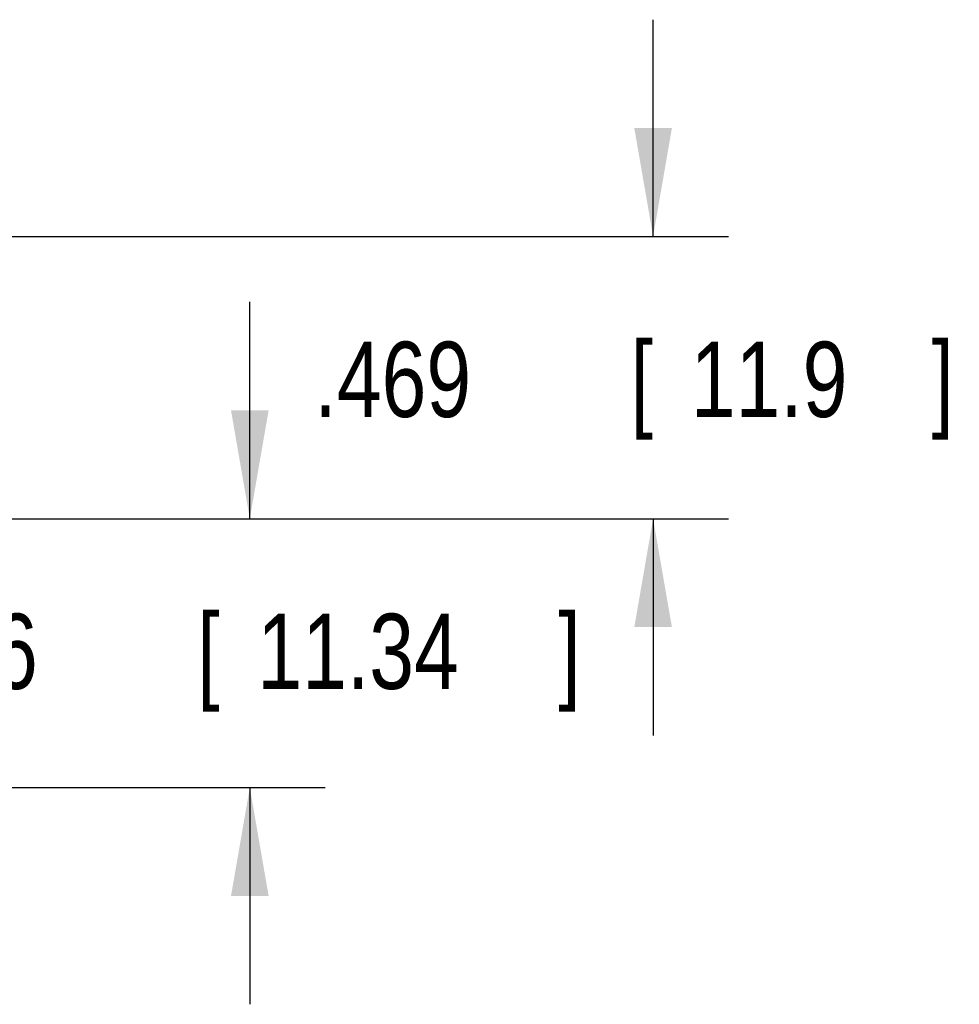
# Model space of a CAD drawing. Header units: inches. Extents: x 0 to 22, y 0 to 17.
# Tile 32 of 44: x 13.6 to 15.1, y 5 to 6.6. Entities that reach past the tile are written whole.
import ezdxf

# ---------------------------------------------------------------- set-up
doc = ezdxf.new("R2010")
doc.units = ezdxf.units.IN
doc.header["$LTSCALE"] = 1.21
doc.header["$MEASUREMENT"] = 0
doc.layers.get('0').update_dxf_attribs({"linetype": 'CONTINUOUS'})
doc.layers.add('DIMENSIONS', color=7, linetype='CONTINUOUS')
doc.styles.get("Standard").update_dxf_attribs({"font": 'txt', "width": 0.8})
doc.dimstyles.new('DIMSTYLE_1', dxfattribs={"dimtxt": 0.125, "dimasz": 0.18, "dimexe": 0.18, "dimexo": 0.0625, "dimgap": 0.09, "dimtad": 0, "dimtih": 1, "dimtoh": 1, "dimdec": 3, "dimzin": 4, "dimdsep": 46, "dimtxsty": 'STANDARD', "dimblk": '_FILLED', "dimblk1": '_FILLED', "dimblk2": '_FILLED', "dimcen": 0.09, "dimadec": 0, "dimazin": 0, "dimtp": 0.01, "dimtm": 0.01, "dimtfac": 1, "dimtdec": 3, "dimtofl": 0, "dimtmove": 0, "dimatfit": 3, "dimldrblk": '_FILLED', "dimfxl": 1, "dimtolj": 1, "dimtzin": 4, "dimarcsym": 0})

# ---------------------------------------------------------------- blocks, each defined once
blk = doc.blocks.new('_FILLED')
at = {"color": 0, "linetype": 'BYBLOCK'}
blk.add_solid([(0, 0), (-1, 0.1736), (-1, -0.1736)], dxfattribs=at)
blk = doc.blocks.new('*D5')
at = {"layer": 'DIMENSIONS', "color": 2, "linetype": 'CONTINUOUS'}
for p, q in [((14.6102, 6.268), (14.6102, 6.628)), ((12.9448, 6.268), (14.7352, 6.268)), ((12.3877, 5.7993), (14.7352, 5.7993)), ((14.6102, 5.7993), (14.6102, 5.4393))]:
    blk.add_line(p, q, dxfattribs=at)
at = {"layer": 'DIMENSIONS', "color": 2, "linetype": 'CONTINUOUS', "xscale": 0.18, "yscale": 0.18, "zscale": 0.18}
for p, rotation in [((14.6102, 6.268), 270), ((14.6102, 5.7993), 90)]:
    blk.add_blockref('_FILLED', p, dxfattribs=dict(at, rotation=rotation))
at = {"layer": 'DIMENSIONS', "color": 2, "linetype": 'CONTINUOUS', "width": 0.8}
for s, p in [('[', (14.5727, 5.9682)), (']', (15.0727, 5.9682)), ('.469', (14.0477, 5.9682)), ('11.9', (14.6727, 5.9682))]:
    blk.add_text(s, height=0.125, dxfattribs=at).set_placement(p)
blk = doc.blocks.new('*D6')
at = {"layer": 'DIMENSIONS', "color": 2, "linetype": 'CONTINUOUS'}
for p, q in [((13.9403, 5.7993), (13.9403, 6.1593)), ((12.3877, 5.7993), (14.0653, 5.7993)), ((12.3613, 5.353), (14.0653, 5.353)), ((13.9403, 5.353), (13.9403, 4.993))]:
    blk.add_line(p, q, dxfattribs=at)
at = {"layer": 'DIMENSIONS', "color": 2, "linetype": 'CONTINUOUS', "xscale": 0.18, "yscale": 0.18, "zscale": 0.18}
for p, rotation in [((13.9403, 5.7993), 270), ((13.9403, 5.353), 90)]:
    blk.add_blockref('_FILLED', p, dxfattribs=dict(at, rotation=rotation))
at = {"layer": 'DIMENSIONS', "color": 2, "linetype": 'CONTINUOUS', "width": 0.8}
for s, p in [('.446', (13.3278, 5.5166)), ('[', (13.8528, 5.5166)), ('11.34', (13.9528, 5.5166)), (']', (14.4528, 5.5166))]:
    blk.add_text(s, height=0.125, dxfattribs=at).set_placement(p)

msp = doc.modelspace()

# ---------------------------------------------------------------- dimensions: what is measured, and where the dimension line sits
at = {"layer": 'DIMENSIONS', "color": 2, "linetype": 'CONTINUOUS'}
for base, p1, angle, picture, middle in [((14.6102, 5.7993), (12.9448, 6.268), 270, '*D5', (14.6102, 6.0307)), ((13.9403, 5.7993), (12.3613, 5.353), 90, '*D6', (13.9403, 5.5791))]:
    dim = msp.add_linear_dim(base=base, p1=p1, p2=(12.3877, 5.7993), angle=angle, dimstyle='DIMSTYLE_1', dxfattribs=at)
    dim.commit()
    dim.dimension.update_dxf_attribs({"geometry": picture, "text_midpoint": middle, "dimtype": 160})

doc.saveas('drawing.dxf')
